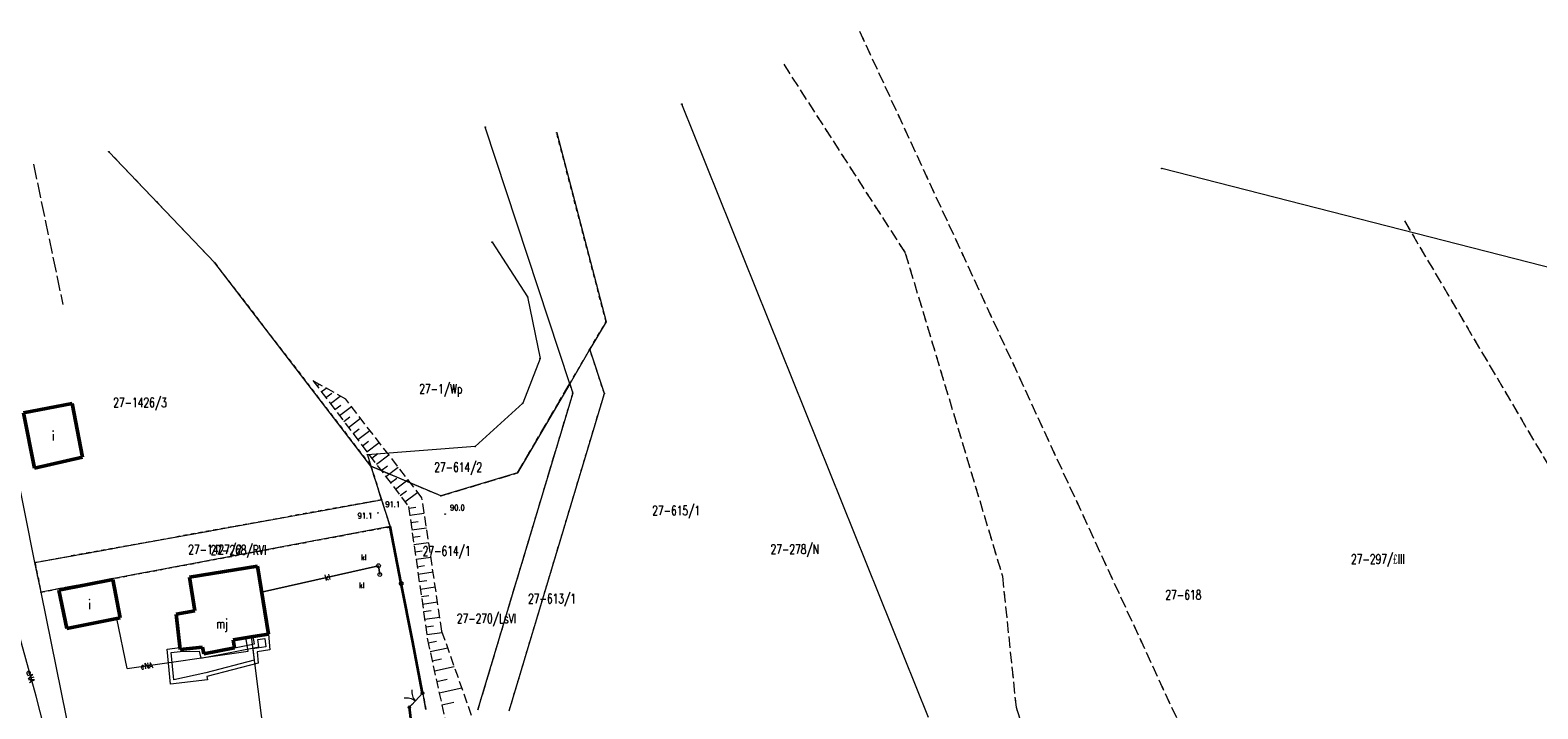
# Model space of a CAD drawing. Header units: metres. Extents: x 7542868 to 7543894, y 5828497 to 5830561.
# Tile 60 of 66: x 7543320 to 7543518, y 5830464 to 5830553. Entities that reach past the tile are written whole.
import ezdxf
from ezdxf.enums import TextEntityAlignment as Align

# ---------------------------------------------------------------- set-up
doc = ezdxf.new("R2010")
doc.units = ezdxf.units.M
for name, pattern in [('2_1', [0]), ('2_BUBZ02', [1.75, 1.25, -0.5]), ('2_BUBZ02G', [1.75, 1.25, -0.5]), ('3_EGBB01', [0]), ('3_EGBT07', [0]), ('4_1', [0]), ('4_SUPE_01', [0]), ('4_SUPK_01', [0]), ('4_SUPT_P_01', [2.5, 2, -0.5]), ('GDE', [0]), ('GUK', [2, 1.5, -0.5]), ('GUZ', [1, 0.5, -0.5])]:
    doc.linetypes.add(name, pattern=pattern)
doc.layers.get('0').update_dxf_attribs({"color": 250, "linetype": 'CONTINUOUS', "lineweight": 100})
for name, color, linetype, lineweight in [('BUBZ_L_1', 7, '2_BUBZ02', 18), ('Dzialki', 7, 'GDE', 18), ('EGBB_E_T_0', 7, 'CONTINUOUS', 25), ('EGBB_L_0', 7, '3_EGBB01', 50), ('EGBE_L_0', 7, '3_EGBT07', 18), ('Kontury', 3, 'GUK', 18), ('KTOK_L_1', 7, '2_1', 18), ('KTOK_L_4', 7, 'CONTINUOUS', 35), ('Numery_dzialek', 7, 'CONTINUOUS', 13), ('Numery_konturow', 3, 'CONTINUOUS', 13), ('Numery_uzytkow', 7, 'CONTINUOUS', 13), ('Punkty', 7, 'CONTINUOUS', 18), ('RTPW_T_0', 7, 'CONTINUOUS', 15), ('SUPE_E_T_3', 1, 'CONTINUOUS', 15), ('SUPE_L_3', 1, '4_SUPE_01', 18), ('SUPK_E_T_1', 34, 'CONTINUOUS', 15), ('SUPK_L_1', 34, '4_SUPK_01', 18), ('SUPP_L_6', 30, '4_SUPT_P_01', 18), ('SUUK_E_T_3', 7, 'CONTINUOUS', 15), ('SUUK_T_2', 34, 'CONTINUOUS', 18), ('SUUK_T_4', 7, 'CONTINUOUS', 18), ('Uzytki', 7, 'GUZ', 18)]:
    doc.layers.add(name, color=color, linetype=linetype, lineweight=lineweight)
doc.styles.get("Standard").update_dxf_attribs({"font": 'Simplex.SHX', "width": 0.75})

# ---------------------------------------------------------------- blocks, each defined once
blk = doc.blocks.new('GRO')
at = {"linetype": 'CONTINUOUS'}
blk.add_circle((0, 0), 0.045, dxfattribs=at)
blk = doc.blocks.new('2_RTPW01')
at = {"linetype": 'CONTINUOUS'}
blk.add_circle((0, 0), 0.045, dxfattribs=at)
blk = doc.blocks.new('4_SUUS22_01')
at = {"linetype": 'CONTINUOUS'}
blk.add_circle((0, 0), 0.25, dxfattribs=at)
blk = doc.blocks.new('4_SUUS15_05')
at = {"linetype": 'CONTINUOUS'}
blk.add_circle((0, 0), 0.25, dxfattribs=at)

msp = doc.modelspace()

# ---------------------------------------------------------------- linework, layer by layer
at = {"layer": 'BUBZ_L_1', "linetype": '2_BUBZ02G'}
for p, q in [((7543356.8, 5830507.15), (7543369.37, 5830490.59)), ((7543369.37, 5830490.59), (7543371.88, 5830473.05)), ((7543371.88, 5830473.05), (7543377.19, 5830448.86))]:
    msp.add_line(p, q, dxfattribs=at)
at = {"layer": 'BUBZ_L_1', "linetype": '2_BUBZ02'}
for p, q in [((7543361.11, 5830504.71), (7543356.8, 5830507.15)), ((7543371.14, 5830491.75), (7543361.11, 5830504.71)), ((7543373.77, 5830474.17), (7543371.14, 5830491.75)), ((7543377.67, 5830463.07), (7543373.77, 5830474.17))]:
    msp.add_line(p, q, dxfattribs=at)
at = {"layer": 'BUBZ_L_1', "linetype": '2_1'}
for p, q in [((7543357.31, 5830506.47), (7543357.6, 5830506.69)), ((7543357.9, 5830505.69), (7543358.53, 5830506.17)), ((7543358.5, 5830504.91), (7543359.28, 5830505.51)), ((7543359.09, 5830504.13), (7543360.39, 5830505.12)), ((7543359.68, 5830503.35), (7543360.46, 5830503.94)), ((7543360.28, 5830502.57), (7543361.85, 5830503.76)), ((7543360.88, 5830501.78), (7543361.67, 5830502.38)), ((7543361.48, 5830500.98), (7543363.06, 5830502.19)), ((7543362.08, 5830500.19), (7543362.88, 5830500.79)), ((7543362.69, 5830499.39), (7543364.29, 5830500.6)), ((7543363.3, 5830498.59), (7543364.1, 5830499.2)), ((7543363.91, 5830497.78), (7543365.53, 5830499)), ((7543364.53, 5830496.97), (7543365.34, 5830497.58)), ((7543365.15, 5830496.16), (7543366.77, 5830497.39)), ((7543365.77, 5830495.34), (7543366.59, 5830495.96)), ((7543366.39, 5830494.52), (7543368.03, 5830495.76)), ((7543367.02, 5830493.69), (7543367.84, 5830494.32)), ((7543367.65, 5830492.86), (7543369.31, 5830494.12)), ((7543368.28, 5830492.03), (7543369.11, 5830492.66)), ((7543368.91, 5830491.19), (7543370.59, 5830492.46)), ((7543369.4, 5830490.39), (7543370.35, 5830490.52)), ((7543369.54, 5830489.43), (7543371.44, 5830489.71)), ((7543369.67, 5830488.48), (7543370.63, 5830488.61)), ((7543369.81, 5830487.52), (7543371.73, 5830487.79)), ((7543369.95, 5830486.55), (7543370.91, 5830486.69)), ((7543370.09, 5830485.59), (7543372.02, 5830485.86)), ((7543370.23, 5830484.62), (7543371.19, 5830484.76)), ((7543370.36, 5830483.65), (7543372.31, 5830483.92)), ((7543370.5, 5830482.67), (7543371.48, 5830482.81)), ((7543370.64, 5830481.69), (7543372.6, 5830481.97)), ((7543370.78, 5830480.71), (7543371.77, 5830480.85)), ((7543370.93, 5830479.72), (7543372.9, 5830480.01)), ((7543371.07, 5830478.74), (7543372.06, 5830478.88)), ((7543371.21, 5830477.75), (7543373.19, 5830478.03)), ((7543371.35, 5830476.75), (7543372.35, 5830476.89)), ((7543371.49, 5830475.75), (7543373.49, 5830476.04)), ((7543371.64, 5830474.75), (7543372.64, 5830474.9)), ((7543371.78, 5830473.74), (7543373.82, 5830474.03)), ((7543371.97, 5830472.64), (7543373.05, 5830472.88)), ((7543372.22, 5830471.49), (7543374.53, 5830472)), ((7543372.49, 5830470.26), (7543373.72, 5830470.53)), ((7543372.78, 5830468.95), (7543375.4, 5830469.52)), ((7543373.09, 5830467.55), (7543374.48, 5830467.86)), ((7543373.42, 5830466.07), (7543376.39, 5830466.72)), ((7543373.76, 5830464.48), (7543375.35, 5830464.83))]:
    msp.add_line(p, q, dxfattribs=at)
at = {"layer": 'Dzialki'}
for p, q in [((7543437.78, 5830462.81), (7543405.34, 5830543.54)), ((7543390.58, 5830506.74), (7543379.47, 5830540.5)), ((7543388.87, 5830539.75), (7543395.36, 5830514.9)), ((7543343.87, 5830522.66), (7543329.94, 5830537.27)), ((7543536.33, 5830517.68), (7543468.48, 5830535.07)), ((7543380.38, 5830525.38), (7543385.05, 5830518.16)), ((7543364.43, 5830495.91), (7543343.87, 5830522.66)), ((7543385.05, 5830518.16), (7543386.68, 5830510.08)), ((7543395.36, 5830514.9), (7543393.23, 5830511.27)), ((7543386.68, 5830510.08), (7543384.4, 5830504.18)), ((7543393.23, 5830511.27), (7543390.58, 5830506.74)), ((7543395.14, 5830505.44), (7543393.23, 5830511.27)), ((7543390.98, 5830505.51), (7543378.46, 5830463.78)), ((7543382.62, 5830463.71), (7543395.14, 5830505.44)), ((7543390.58, 5830506.74), (7543383.7, 5830495)), ((7543390.58, 5830506.74), (7543390.98, 5830505.51)), ((7543384.4, 5830504.18), (7543378.13, 5830498.47)), ((7543378.13, 5830498.47), (7543363.96, 5830497.4)), ((7543320.22, 5830483.21), (7543317.51, 5830496.69)), ((7543363.96, 5830497.4), (7543364.43, 5830495.91)), ((7543373.64, 5830491.99), (7543364.43, 5830495.91)), ((7543364.43, 5830495.91), (7543365.83, 5830491.48)), ((7543383.7, 5830495), (7543373.64, 5830491.99)), ((7543320.22, 5830483.21), (7543365.83, 5830491.48)), ((7543365.83, 5830491.48), (7543366.94, 5830487.94)), ((7543366.94, 5830487.94), (7543321.02, 5830479.32)), ((7543366.94, 5830487.94), (7543371.67, 5830463.88)), ((7543321.02, 5830479.32), (7543320.22, 5830483.21)), ((7543329.5, 5830437.65), (7543321.02, 5830479.32))]:
    msp.add_line(p, q, dxfattribs=at)
at = {"layer": 'EGBB_L_0', "linetype": '3_EGBB01'}
for p, q in [((7543318.72, 5830502.9), (7543325.1, 5830504.16)), ((7543325.1, 5830504.16), (7543326.49, 5830497.09)), ((7543320.15, 5830495.63), (7543318.72, 5830502.9)), ((7543326.49, 5830497.09), (7543320.15, 5830495.63)), ((7543349.49, 5830482.75), (7543340.55, 5830481.31)), ((7543350.93, 5830473.81), (7543349.49, 5830482.75)), ((7543330.45, 5830480.98), (7543323.37, 5830479.58)), ((7543331.44, 5830475.93), (7543330.45, 5830480.98)), ((7543340.55, 5830481.31), (7543341.27, 5830476.86)), ((7543324.4, 5830474.54), (7543323.37, 5830479.58)), ((7543324.4, 5830474.54), (7543331.44, 5830475.93)), ((7543341.27, 5830476.86), (7543338.78, 5830476.42)), ((7543339.31, 5830471.75), (7543338.78, 5830476.42)), ((7543350.93, 5830473.81), (7543348.95, 5830473.5)), ((7543342.25, 5830472.08), (7543339.31, 5830471.75)), ((7543342.43, 5830471.2), (7543342.25, 5830472.08)), ((7543346.48, 5830472), (7543342.43, 5830471.2)), ((7543348.95, 5830473.5), (7543346.28, 5830473.06)), ((7543346.28, 5830473.06), (7543346.48, 5830472))]:
    msp.add_line(p, q, dxfattribs=at)
at = {"layer": 'EGBE_L_0', "linetype": '3_EGBT07'}
for p, q in [((7543348.95, 5830473.5), (7543350.93, 5830473.81)), ((7543350.93, 5830473.81), (7543351.13, 5830471.72)), ((7543337.6, 5830471.83), (7543339.28, 5830472.02)), ((7543338.07, 5830467.19), (7543337.6, 5830471.83)), ((7543339.28, 5830472.02), (7543339.31, 5830471.75)), ((7543339.31, 5830471.75), (7543342.25, 5830472.08)), ((7543342.25, 5830472.08), (7543342.43, 5830471.2)), ((7543342.43, 5830471.2), (7543346.48, 5830472)), ((7543346.48, 5830472), (7543349.12, 5830472.51)), ((7543346.58, 5830471.51), (7543349.69, 5830472.11)), ((7543350.59, 5830472.14), (7543348.9, 5830471.87)), ((7543348.9, 5830471.87), (7543349.06, 5830470.35)), ((7543349.12, 5830472.51), (7543348.95, 5830473.5)), ((7543351.13, 5830471.72), (7543349.44, 5830471.45)), ((7543349.53, 5830473.08), (7543350.48, 5830473.23)), ((7543349.69, 5830472.11), (7543349.53, 5830473.08)), ((7543350.48, 5830473.23), (7543350.59, 5830472.14)), ((7543338.15, 5830471.39), (7543339.31, 5830471.52)), ((7543338.51, 5830467.8), (7543338.15, 5830471.39)), ((7543339.31, 5830471.52), (7543341.84, 5830471.57)), ((7543341.84, 5830471.57), (7543342.03, 5830470.61)), ((7543342.03, 5830470.61), (7543346.58, 5830471.51)), ((7543349.06, 5830470.35), (7543342.7, 5830468.71)), ((7543349.6, 5830469.97), (7543342.82, 5830468.22)), ((7543349.44, 5830471.45), (7543349.6, 5830469.97)), ((7543342.91, 5830467.79), (7543338.07, 5830467.19)), ((7543342.7, 5830468.71), (7543338.51, 5830467.8)), ((7543342.82, 5830468.22), (7543342.91, 5830467.79))]:
    msp.add_line(p, q, dxfattribs=at)
at = {"layer": 'Kontury'}
for p, q in [((7543483.02, 5830435.52), (7543428.68, 5830553.27)), ((7543418.74, 5830548.78), (7543434.74, 5830523.94)), ((7543500.42, 5830528.18), (7543558.87, 5830428.93)), ((7543434.74, 5830523.94), (7543447.52, 5830481.42)), ((7543390.98, 5830505.51), (7543378.46, 5830463.78)), ((7543383.7, 5830495), (7543390.58, 5830506.74)), ((7543390.58, 5830506.74), (7543390.98, 5830505.51)), ((7543365.83, 5830491.48), (7543364.43, 5830495.91)), ((7543364.43, 5830495.91), (7543373.64, 5830491.99)), ((7543373.64, 5830491.99), (7543383.7, 5830495)), ((7543320.22, 5830483.21), (7543365.83, 5830491.48)), ((7543365.83, 5830491.48), (7543366.94, 5830487.94)), ((7543366.94, 5830487.94), (7543321.02, 5830479.32)), ((7543371.67, 5830463.88), (7543366.94, 5830487.94)), ((7543321.02, 5830479.32), (7543320.22, 5830483.21)), ((7543447.52, 5830481.42), (7543449.31, 5830464.19)), ((7543449.31, 5830464.19), (7543451.97, 5830455.92))]:
    msp.add_line(p, q, dxfattribs=at)
at = {"layer": 'KTOK_L_1'}
for p, q in [((7543370.77, 5830465.56), (7543371.22, 5830466.03)), ((7543369.48, 5830464.17), (7543369.92, 5830464.64)), ((7543369.75, 5830464.46), (7543370.77, 5830465.56))]:
    msp.add_line(p, q, dxfattribs=at)
for centre in [(7543371.22, 5830466.03), (7543369.48, 5830464.17)]:
    msp.add_circle(centre, 0.17, dxfattribs=at)
for centre, start, end in [((7543371.81, 5830466.27), 174.9714, 219.0457), ((7543369.11, 5830463.37), 54.9346, 99.009)]:
    msp.add_arc(centre, 2, start, end, dxfattribs=at)
at = {"layer": 'KTOK_L_4'}
for p, q in [((7543368.42, 5830480.45), (7543366.94, 5830487.94)), ((7543369.9, 5830472.96), (7543368.42, 5830480.45)), ((7543371.22, 5830466.03), (7543369.9, 5830472.96)), ((7543369.48, 5830464.17), (7543369.71, 5830462))]:
    msp.add_line(p, q, dxfattribs=at)
msp.add_circle((7543368.42, 5830480.45), 0.17, dxfattribs=at)
at = {"layer": 'SUPE_L_3', "linetype": '4_SUPE_01'}
for p, q in [((7543320.37, 5830465.61), (7543316.5, 5830479.56)), ((7543332.35, 5830469.25), (7543331.01, 5830475.84)), ((7543348.27, 5830471.57), (7543347.96, 5830473.33)), ((7543352.64, 5830442.89), (7543348.71, 5830473.46)), ((7543332.35, 5830469.25), (7543348.27, 5830471.57)), ((7543322.99, 5830455.56), (7543320.37, 5830465.61))]:
    msp.add_line(p, q, dxfattribs=at)
at = {"layer": 'SUPK_L_1', "linetype": '4_SUPK_01'}
for p, q in [((7543350.04, 5830479.32), (7543365.43, 5830482.8)), ((7543365.43, 5830482.8), (7543365.59, 5830481.64))]:
    msp.add_line(p, q, dxfattribs=at)
at = {"layer": 'SUPK_L_1', "linetype": '4_1'}
for p, q in [((7543365.43, 5830482.8), (7543350.04, 5830479.32)), ((7543365.59, 5830481.64), (7543365.43, 5830482.8))]:
    msp.add_line(p, q, dxfattribs=at)
at = {"layer": 'SUPP_L_6', "linetype": '4_SUPT_P_01'}
msp.add_line((7543320.03, 5830535.62), (7543323.88, 5830517.18), dxfattribs=at)
at = {"layer": 'Uzytki'}
for p, q in [((7543483.02, 5830435.52), (7543428.68, 5830553.27)), ((7543418.74, 5830548.78), (7543434.74, 5830523.94)), ((7543395.36, 5830514.9), (7543388.87, 5830539.75)), ((7543329.94, 5830537.27), (7543343.87, 5830522.66)), ((7543500.42, 5830528.18), (7543558.87, 5830428.93)), ((7543434.74, 5830523.94), (7543447.52, 5830481.42)), ((7543343.87, 5830522.66), (7543364.43, 5830495.91)), ((7543393.23, 5830511.27), (7543395.36, 5830514.9)), ((7543390.58, 5830506.74), (7543393.23, 5830511.27)), ((7543395.14, 5830505.44), (7543393.23, 5830511.27)), ((7543390.98, 5830505.51), (7543378.46, 5830463.78)), ((7543382.62, 5830463.71), (7543395.14, 5830505.44)), ((7543383.7, 5830495), (7543390.58, 5830506.74)), ((7543390.58, 5830506.74), (7543390.98, 5830505.51)), ((7543364.43, 5830495.91), (7543365.83, 5830491.48)), ((7543364.43, 5830495.91), (7543373.64, 5830491.99)), ((7543373.64, 5830491.99), (7543383.7, 5830495)), ((7543365.83, 5830491.48), (7543320.22, 5830483.21)), ((7543365.83, 5830491.48), (7543366.94, 5830487.94)), ((7543321.02, 5830479.32), (7543366.94, 5830487.94)), ((7543366.94, 5830487.94), (7543371.67, 5830463.88)), ((7543320.22, 5830483.21), (7543321.02, 5830479.32)), ((7543447.52, 5830481.42), (7543449.31, 5830464.19)), ((7543449.31, 5830464.19), (7543451.97, 5830455.92))]:
    msp.add_line(p, q, dxfattribs=at)

# ---------------------------------------------------------------- block references
at = {"layer": 'Punkty'}
for p in [(7543405.34, 5830543.54), (7543379.47, 5830540.5), (7543388.87, 5830539.75), (7543329.94, 5830537.27), (7543468.48, 5830535.07), (7543380.38, 5830525.38), (7543343.87, 5830522.66), (7543385.05, 5830518.16), (7543395.36, 5830514.9), (7543386.68, 5830510.08), (7543393.23, 5830511.27), (7543390.58, 5830506.74), (7543390.98, 5830505.51), (7543395.14, 5830505.44), (7543384.4, 5830504.18), (7543378.13, 5830498.47), (7543363.96, 5830497.4), (7543364.43, 5830495.91), (7543383.7, 5830495), (7543365.83, 5830491.48), (7543373.64, 5830491.99), (7543366.94, 5830487.94), (7543320.22, 5830483.21), (7543321.02, 5830479.32)]:
    msp.add_blockref('GRO', p, dxfattribs=at)
at = {"layer": 'RTPW_T_0', "rotation": 269.9999974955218}
for p in [(7543365.35, 5830489.74), (7543374.19, 5830489.6), (7543366.65, 5830487.81)]:
    msp.add_blockref('2_RTPW01', p, dxfattribs=at)
at = {"layer": 'SUUK_T_2'}
for p in [(7543365.43, 5830482.8), (7543365.59, 5830481.64)]:
    msp.add_blockref('4_SUUS15_05', p, dxfattribs=at)
at = {"layer": 'SUUK_T_4'}
for p in [(7543365.43, 5830482.8), (7543365.59, 5830481.64)]:
    msp.add_blockref('4_SUUS22_01', p, dxfattribs=at)

# ---------------------------------------------------------------- texts
at = {"layer": 'EGBB_E_T_0', "width": 0.7}
for s, p in [('i', (7543322.62, 5830499.94)), ('i', (7543327.41, 5830477.75)), ('mj', (7543344.84, 5830474.98))]:
    msp.add_text(s, height=1.25, dxfattribs=at).set_placement(p, align=Align.MIDDLE)
at = {"layer": 'Numery_dzialek', "width": 0.7}
for s, p in [('27-1426/3', (7543330.52, 5830504.89)), ('27-614/2', (7543372.76, 5830496.38)), ('27-615/1', (7543401.44, 5830490.68)), ('27-1427/2', (7543340.38, 5830485.55)), ('27-614/1', (7543371.24, 5830485.36)), ('27-618', (7543468.97, 5830479.6)), ('27-613/1', (7543385.11, 5830479.09))]:
    msp.add_text(s, height=1.25, dxfattribs=at).set_placement(p, align=Align.TOP_LEFT)
at = {"layer": 'Numery_konturow', "width": 0.7}
for s, p in [('27-268/RVI', (7543343.33, 5830485.49)), ('27-297/£III', (7543493.39, 5830484.3)), ('27-270/LsVI', (7543375.73, 5830476.48))]:
    msp.add_text(s, height=1.25, dxfattribs=at).set_placement(p, align=Align.TOP_LEFT)
at = {"layer": 'Numery_uzytkow', "width": 0.7}
for s, p in [('27-1/Wp', (7543370.79, 5830506.7)), ('27-268/R', (7543343.33, 5830485.49)), ('27-278/N', (7543417.01, 5830485.6)), ('27-297/£', (7543493.39, 5830484.3)), ('27-270/Ls', (7543375.73, 5830476.48))]:
    msp.add_text(s, height=1.25, dxfattribs=at).set_placement(p, align=Align.TOP_LEFT)
at = {"layer": 'RTPW_T_0', "width": 0.7}
for s, p in [('91.1', (7543362.68, 5830489.75)), ('91.1', (7543366.33, 5830491.26)), ('90.0', (7543374.84, 5830490.82))]:
    msp.add_text(s, height=0.75, dxfattribs=at).set_placement(p, align=Align.TOP_LEFT)
at = {"layer": 'SUPE_E_T_3', "width": 0.7}
for rotation, p in [(8.2925, (7543334.91, 5830469.62)), (285.5114, (7543319.65, 5830468.21))]:
    msp.add_text('eNA', height=0.75, rotation=rotation, dxfattribs=at).set_placement(p, align=Align.MIDDLE)
at = {"layer": 'SUPK_E_T_1', "width": 0.7}
msp.add_text('kl', height=0.75, rotation=12.7712, dxfattribs=at).set_placement((7543358.69, 5830481.28), align=Align.MIDDLE)
at = {"layer": 'SUUK_E_T_3', "width": 0.7}
for p in [(7543363.14, 5830483.52), (7543362.86, 5830479.82)]:
    msp.add_text('kl', height=0.75, dxfattribs=at).set_placement(p)

doc.saveas('drawing.dxf')
